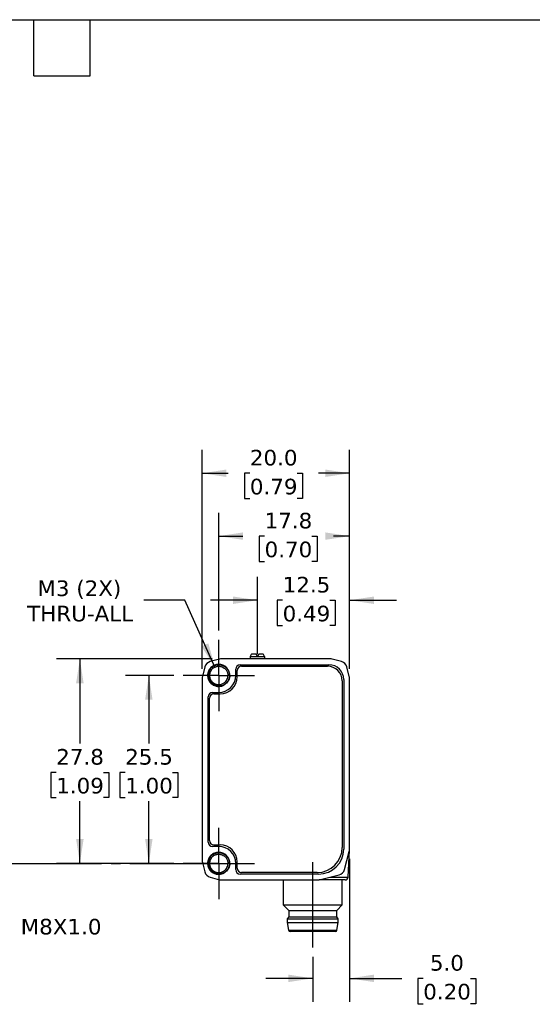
# Model space of a CAD drawing. Header units: millimetres. Extents: x 6 to 273, y 6 to 210.
# Tile 3 of 4: x 134 to 204, y 76 to 210. Entities that reach past the tile are written whole.
import ezdxf

# ---------------------------------------------------------------- set-up
doc = ezdxf.new("R2010")
doc.units = ezdxf.units.MM
doc.linetypes.add('SLD-Center', pattern=[19.05, 15.24, -1.27, 1.27, -1.27])
doc.linetypes.add('SLD-Solid', pattern=[0])
doc.layers.add('CENTER', color=40, linetype='SLD-Center')
doc.layers.add('DIMENSIONS', color=140, linetype='SLD-Solid', lineweight=25)
doc.layers.add('TEXT', color=140, linetype='SLD-Solid', lineweight=25)
doc.styles.add('SLDTEXTSTYLE1', font='VERDANA.TTF')
doc.dimstyles.new('SLDDIMSTYLE0', dxfattribs={"dimtxt": 2.158008, "dimasz": 3.302, "dimexe": 0, "dimexo": 0.0625, "dimgap": 0.539502, "dimtad": 0, "dimtih": 1, "dimtoh": 1, "dimrnd": 1e-09, "dimzin": 12, "dimdsep": 46, "dimtxsty": 'SLDTEXTSTYLE1', "dimsah": 1, "dimcen": 0.09, "dimadec": 0, "dimazin": 3, "dimtfac": 1, "dimtmove": 0, "dimatfit": 0, "dimfxl": 0, "dimfrac": 2, "dimtolj": 1, "dimtzin": 12, "dimarcsym": 0})
doc.dimstyles.new('SLDDIMSTYLE1', dxfattribs={"dimtxt": 2.158008, "dimasz": 3.302, "dimexe": 0, "dimexo": 0.0625, "dimgap": 0.539502, "dimtad": 0, "dimtih": 1, "dimtoh": 1, "dimrnd": 1e-09, "dimzin": 4, "dimdsep": 46, "dimtxsty": 'SLDTEXTSTYLE1', "dimsah": 1, "dimcen": 0.09, "dimadec": 0, "dimazin": 1, "dimtfac": 1, "dimtmove": 0, "dimatfit": 0, "dimfxl": 0, "dimfrac": 2, "dimtolj": 1, "dimtzin": 12, "dimarcsym": 0})
doc.dimstyles.new('SLDDIMSTYLE2', dxfattribs={"dimtxt": 2.158008, "dimasz": 3.302, "dimexe": 0, "dimexo": 0.0625, "dimgap": 0.539502, "dimtad": 0, "dimtih": 1, "dimtoh": 1, "dimrnd": 1e-09, "dimzin": 12, "dimdsep": 46, "dimtxsty": 'SLDTEXTSTYLE1', "dimsah": 1, "dimcen": 0.09, "dimadec": 0, "dimazin": 3, "dimtfac": 1, "dimtofl": 0, "dimtmove": 0, "dimatfit": 3, "dimfxl": 0, "dimfrac": 2, "dimtolj": 1, "dimtzin": 12, "dimarcsym": 0})
doc.dimstyles.new('SLDDIMSTYLE3', dxfattribs={"dimtxt": 2.158008, "dimasz": 3.302, "dimexe": 0, "dimexo": 0.0625, "dimgap": 0.539502, "dimtad": 0, "dimtih": 1, "dimtoh": 1, "dimrnd": 1e-09, "dimzin": 4, "dimdsep": 46, "dimtxsty": 'SLDTEXTSTYLE1', "dimsah": 1, "dimcen": 0.09, "dimadec": 0, "dimazin": 1, "dimtfac": 1, "dimtofl": 0, "dimtmove": 0, "dimatfit": 3, "dimfxl": 0, "dimfrac": 2, "dimtolj": 1, "dimtzin": 12, "dimarcsym": 0})
doc.dimstyles.new('SLDDIMSTYLE4', dxfattribs={"dimtxt": 2.158008, "dimasz": 3.302, "dimexe": 0, "dimexo": 0.0625, "dimgap": 0.539502, "dimtad": 0, "dimtih": 1, "dimtoh": 1, "dimrnd": 1e-09, "dimzin": 12, "dimdsep": 46, "dimtxsty": 'SLDTEXTSTYLE1', "dimsah": 1, "dimcen": 0, "dimadec": 0, "dimazin": 3, "dimtfac": 1, "dimtofl": 0, "dimtmove": 0, "dimatfit": 3, "dimfxl": 0, "dimfrac": 2, "dimtolj": 1, "dimtzin": 12, "dimarcsym": 0})

# ---------------------------------------------------------------- blocks, each defined once
blk = doc.blocks.new('_D')
at = {"layer": 'DIMENSIONS'}
for p, q in [((166.22, 124.76), (166.22, 133.96)), ((178.72, 121.47), (178.72, 133.96)), ((166.22, 130.79), (159.87, 130.79)), ((169.64, 130.79), (168.91, 130.79)), ((168.91, 130.79), (168.91, 127.36)), ((176.05, 130.79), (176.78, 130.79)), ((176.78, 130.79), (176.78, 127.36)), ((178.72, 130.79), (185.07, 130.79)), ((168.91, 127.36), (169.64, 127.36)), ((176.78, 127.36), (176.05, 127.36))]:
    blk.add_line(p, q, dxfattribs=at)
for points in [[(166.22, 130.79), (162.92, 131.29), (162.92, 130.28)], [(178.72, 130.79), (182.02, 130.28), (182.02, 131.29)]]:
    blk.add_solid(points, dxfattribs=at)
at = {"layer": 'DIMENSIONS', "char_height": 2.117, "attachment_point": 1, "style": 'SLDTEXTSTYLE1'}
for s, insert in [('12.5', (169.64, 133.96)), ('0.49', (169.64, 130.04))]:
    blk.add_mtext(s, dxfattribs=dict(at, insert=insert))
blk = doc.blocks.new('_D_1')
at = {"layer": 'DIMENSIONS'}
for p, q in [((178.72, 95.69), (178.72, 76.31)), ((173.72, 82.39), (173.72, 76.31)), ((173.72, 79.48), (167.37, 79.48)), ((178.72, 79.48), (185.79, 79.48)), ((188.71, 79.48), (187.99, 79.48)), ((187.99, 79.48), (187.99, 76.05)), ((195.12, 79.48), (195.85, 79.48)), ((195.85, 79.48), (195.85, 76.05)), ((187.99, 76.05), (188.71, 76.05)), ((195.85, 76.05), (195.12, 76.05))]:
    blk.add_line(p, q, dxfattribs=at)
for points in [[(173.72, 79.48), (170.42, 79.99), (170.42, 78.98)], [(178.72, 79.48), (182.02, 78.98), (182.02, 79.99)]]:
    blk.add_solid(points, dxfattribs=at)
at = {"layer": 'DIMENSIONS', "char_height": 2.117, "attachment_point": 1, "style": 'SLDTEXTSTYLE1'}
for s, insert in [('5.0', (189.61, 82.65)), ('0.20', (188.71, 78.74))]:
    blk.add_mtext(s, dxfattribs=dict(at, insert=insert))
blk = doc.blocks.new('_D_2')
at = {"layer": 'DIMENSIONS'}
for p, q in [((160.97, 126.69), (160.97, 142.66)), ((178.72, 121.47), (178.72, 142.66)), ((160.97, 139.48), (164.26, 139.48)), ((167.19, 139.48), (166.46, 139.48)), ((166.46, 139.48), (166.46, 136.05)), ((173.6, 139.48), (174.32, 139.48)), ((174.32, 139.48), (174.32, 136.05)), ((178.72, 139.48), (176.52, 139.48)), ((166.46, 136.05), (167.19, 136.05)), ((174.32, 136.05), (173.6, 136.05))]:
    blk.add_line(p, q, dxfattribs=at)
for points in [[(160.97, 139.48), (164.27, 138.98), (164.27, 139.99)], [(178.72, 139.48), (175.42, 139.99), (175.42, 138.98)]]:
    blk.add_solid(points, dxfattribs=at)
at = {"layer": 'DIMENSIONS', "char_height": 2.117, "attachment_point": 1, "style": 'SLDTEXTSTYLE1'}
for s, insert in [('17.8', (167.19, 142.65)), ('0.70', (167.19, 138.74))]:
    blk.add_mtext(s, dxfattribs=dict(at, insert=insert))
blk = doc.blocks.new('_D_3')
at = {"layer": 'DIMENSIONS'}
for p, q in [((158.72, 121.47), (158.72, 151.19)), ((178.72, 121.47), (178.72, 151.19)), ((158.72, 148.01), (162.26, 148.01)), ((165.19, 148.01), (164.46, 148.01)), ((164.46, 148.01), (164.46, 144.58)), ((171.6, 148.01), (172.32, 148.01)), ((172.32, 148.01), (172.32, 144.58)), ((178.72, 148.01), (174.52, 148.01)), ((164.46, 144.58), (165.19, 144.58)), ((172.32, 144.58), (171.6, 144.58))]:
    blk.add_line(p, q, dxfattribs=at)
for points in [[(158.72, 148.01), (162.02, 147.51), (162.02, 148.52)], [(178.72, 148.01), (175.42, 148.52), (175.42, 147.51)]]:
    blk.add_solid(points, dxfattribs=at)
at = {"layer": 'DIMENSIONS', "char_height": 2.117, "attachment_point": 1, "style": 'SLDTEXTSTYLE1'}
for s, insert in [('20.0', (165.19, 151.19)), ('0.79', (165.19, 147.27))]:
    blk.add_mtext(s, dxfattribs=dict(at, insert=insert))
blk = doc.blocks.new('_D_4')
at = {"layer": 'DIMENSIONS'}
for p, q in [((154.86, 120.58), (148.31, 120.58)), ((151.49, 120.58), (151.49, 111.34)), ((148.28, 107.43), (147.56, 107.43)), ((147.56, 107.43), (147.56, 104)), ((154.69, 107.43), (155.42, 107.43)), ((155.42, 107.43), (155.42, 104)), ((147.56, 104), (148.28, 104)), ((151.49, 95.08), (151.49, 103.52)), ((155.42, 104), (154.69, 104)), ((154.86, 95.08), (148.31, 95.08))]:
    blk.add_line(p, q, dxfattribs=at)
for points in [[(151.49, 120.58), (150.98, 117.28), (151.99, 117.28)], [(151.49, 95.08), (151.99, 98.39), (150.98, 98.39)]]:
    blk.add_solid(points, dxfattribs=at)
at = {"layer": 'DIMENSIONS', "char_height": 2.117, "attachment_point": 1, "style": 'SLDTEXTSTYLE1'}
for s, insert in [('25.5', (148.28, 110.6)), ('1.00', (148.28, 106.69))]:
    blk.add_mtext(s, dxfattribs=dict(at, insert=insert))
blk = doc.blocks.new('_D_5')
at = {"layer": 'DIMENSIONS'}
for p, q in [((160.08, 122.83), (138.96, 122.83)), ((142.13, 122.83), (142.13, 111.34)), ((138.92, 107.43), (138.2, 107.43)), ((138.2, 107.43), (138.2, 104)), ((145.34, 107.43), (146.06, 107.43)), ((146.06, 107.43), (146.06, 104)), ((138.2, 104), (138.92, 104)), ((142.13, 95.08), (142.13, 103.52)), ((146.06, 104), (145.34, 104)), ((154.86, 95.08), (138.96, 95.08))]:
    blk.add_line(p, q, dxfattribs=at)
for points in [[(142.13, 122.83), (141.62, 119.53), (142.64, 119.53)], [(142.13, 95.08), (142.64, 98.39), (141.62, 98.39)]]:
    blk.add_solid(points, dxfattribs=at)
at = {"layer": 'DIMENSIONS', "char_height": 2.117, "attachment_point": 1, "style": 'SLDTEXTSTYLE1'}
for s, insert in [('27.8', (138.92, 110.6)), ('1.09', (138.92, 106.69))]:
    blk.add_mtext(s, dxfattribs=dict(at, insert=insert))
blk = doc.blocks.new('_D_6')
at = {"layer": 'DIMENSIONS'}
for p, q in [((156.37, 130.79), (150.81, 130.79)), ((160.45, 121.72), (156.37, 130.79))]:
    blk.add_line(p, q, dxfattribs=at)
blk.add_solid([(160.45, 121.72), (159.56, 124.94), (158.63, 124.52)], dxfattribs=at)
at = {"layer": 'DIMENSIONS', "char_height": 2.117, "attachment_point": 1, "style": 'SLDTEXTSTYLE1'}
for s, insert in [('M3 (2X)', (136.37, 133.47)), ('THRU-ALL', (134.98, 130.04))]:
    blk.add_mtext(s, dxfattribs=dict(at, insert=insert))
blk = doc.blocks.new('SW_CENTERMARKSYMBOL_0')
at = {"layer": 'CENTER', "color": 0}
for p, q in [((0, 2.54), (0, 4.84)), ((0, 0), (0, 2.54)), ((-2.54, 0), (-4.84, 0)), ((0, 0), (-2.54, 0)), ((0, 0), (0, -2.54)), ((0, 0), (2.54, 0)), ((2.54, 0), (4.84, 0)), ((0, -2.54), (0, -4.84))]:
    blk.add_line(p, q, dxfattribs=at)
blk = doc.blocks.new('SW_CENTERMARKSYMBOL_1')
at = {"layer": 'CENTER', "color": 0}
for p, q in [((0, 2.54), (0, 4.84)), ((0, 0), (0, 2.54)), ((-2.54, 0), (-4.84, 0)), ((0, 0), (-2.54, 0)), ((0, 0), (0, -2.54)), ((0, 0), (2.54, 0)), ((2.54, 0), (4.84, 0)), ((0, -2.54), (0, -4.84))]:
    blk.add_line(p, q, dxfattribs=at)

msp = doc.modelspace()

# ---------------------------------------------------------------- linework, layer by layer
for p, q in [((165.241, 123.153), (165.218, 123.108)), ((165.218, 123.108), (165.218, 122.833)), ((167.218, 123.108), (165.218, 123.108)), ((166.028, 123.483), (165.431, 123.483)), ((166.218, 123.153), (166.028, 123.483)), ((166.408, 123.483), (166.218, 123.153)), ((167.005, 123.483), (166.408, 123.483)), ((167.218, 123.108), (167.195, 123.153)), ((167.218, 122.833), (167.218, 123.108)), ((159.091, 121.748), (158.751, 120.458)), ((161.093, 122.8), (159.803, 122.46)), ((176.088, 122.833), (161.348, 122.833)), ((163.868, 122.033), (175.918, 122.033)), ((164.068, 121.833), (175.718, 121.833)), ((177.633, 122.46), (176.343, 122.8)), ((178.685, 120.458), (178.345, 121.748)), ((159.468, 120.583), (159.646, 120.583)), ((162.442, 120.583), (162.21, 120.583)), ((163.268, 120.583), (163.268, 121.433)), ((163.468, 120.383), (163.468, 121.233)), ((158.718, 120.203), (158.718, 95.463)), ((177.718, 119.833), (177.718, 97.233)), ((177.918, 120.033), (177.918, 97.033)), ((178.718, 96.963), (178.718, 120.203)), ((159.518, 97.983), (159.518, 117.683)), ((160.118, 118.283), (160.968, 118.283)), ((160.318, 118.083), (161.168, 118.083)), ((159.718, 98.183), (159.718, 117.483)), ((160.318, 97.583), (161.168, 97.583)), ((160.968, 97.383), (160.118, 97.383)), ((178.024, 94.235), (178.684, 96.705)), ((178.537, 93.214), (178.713, 96.867)), ((158.751, 95.208), (159.091, 93.918)), ((159.468, 95.083), (159.646, 95.083)), ((162.442, 95.083), (162.21, 95.083)), ((163.268, 94.233), (163.268, 95.083)), ((163.468, 94.433), (163.468, 95.283)), ((174.518, 93.633), (163.868, 93.633)), ((174.318, 93.833), (164.068, 93.833)), ((174.588, 92.833), (177.304, 93.524)), ((159.803, 93.206), (161.093, 92.866)), ((161.348, 92.833), (174.588, 92.833)), ((169.718, 92.833), (169.718, 89.447)), ((176.085, 93.214), (178.537, 93.214)), ((177.718, 89.447), (177.718, 92.833)), ((169.718, 89.447), (170.468, 88.697)), ((169.718, 89.447), (177.718, 89.447)), ((170.468, 88.697), (170.468, 87.833)), ((170.468, 88.697), (176.968, 88.697)), ((176.968, 88.697), (177.718, 89.447)), ((176.968, 87.833), (176.968, 88.697)), ((170.468, 87.833), (170.268, 87.583)), ((170.268, 87.583), (170.268, 87.083)), ((170.268, 87.583), (177.168, 87.583)), ((170.268, 87.083), (170.44, 86.002)), ((170.268, 87.083), (177.168, 87.083)), ((170.468, 87.833), (176.968, 87.833)), ((177.168, 87.583), (176.968, 87.833)), ((176.995, 86.002), (177.168, 87.083)), ((177.168, 87.083), (177.168, 87.583)), ((170.44, 86.002), (176.995, 86.002))]:
    msp.add_line(p, q)
for centre, radius, start, end in [((160.058, 121.493), 1, 104.76542, 165.23458), ((161.348, 121.833), 1, 90, 104.76542), ((163.868, 121.433), 0.6, 90, 180), ((164.068, 121.233), 0.6, 90, 180), ((175.718, 119.833), 2, 0, 90), ((175.918, 120.033), 2, 0, 90), ((176.088, 121.833), 1, 75.23458, 90), ((177.378, 121.493), 1, 14.76542, 75.23458), ((159.718, 120.203), 1, 165.23458, 180), ((160.968, 120.583), 2.3, 270, 0), ((161.168, 120.383), 2.3, 270, 0), ((177.718, 120.203), 1, 0, 14.76542), ((160.118, 117.683), 0.6, 90, 180), ((160.318, 117.483), 0.6, 90, 180), ((160.118, 97.983), 0.6, 180, 270), ((160.318, 98.183), 0.6, 180, 270), ((161.168, 95.283), 2.3, 0, 90), ((160.968, 95.083), 2.3, 0, 90), ((174.318, 97.233), 3.4, 270, 0), ((174.518, 97.033), 3.4, 270, 0), ((177.718, 96.963), 1, 345.03971, 0), ((159.718, 95.463), 1, 180, 194.76542), ((160.058, 94.173), 1, 194.76542, 255.23458), ((163.868, 94.233), 0.6, 180, 270), ((164.068, 94.433), 0.6, 180, 270), ((177.058, 94.493), 1, 284.2689, 345.03971), ((161.348, 93.833), 1, 255.23458, 270), ((178.138, 93.233), 0.4, 270, 357.2443), ((170.638, 86.033), 0.2, 189.06218, 270), ((176.798, 86.033), 0.2, 270, 350.93782)]:
    msp.add_arc(centre, radius, start, end)
for start_param, end_param in [(0.3927394, 0.4949341), (5.7882512, 5.8904459)]:
    msp.add_ellipse((166.218, 116.533), major_axis=(0, 7.523), ratio=0.2734697, start_param=start_param, end_param=end_param)
for points, knots in [([(162.455, 120.583), (162.456, 120.778), (162.417, 120.972), (162.269, 121.333), (162.159, 121.499), (161.884, 121.775), (161.719, 121.886), (161.359, 122.037), (161.163, 122.076), (160.772, 122.077), (160.577, 122.039), (160.215, 121.89), (160.048, 121.78), (159.771, 121.503), (159.659, 121.337), (159.508, 120.975), (159.468, 120.779), (159.468, 120.583)], [0, 0, 0, 0, 0.125, 0.125, 0.25, 0.25, 0.375, 0.375, 0.5, 0.5, 0.625, 0.625, 0.75, 0.75, 0.875, 0.875, 1, 1, 1, 1]), ([(162.459, 120.584), (162.452, 120.54), (162.436, 120.445), (162.411, 120.317), (162.377, 120.173), (162.315, 119.992), (162.196, 119.768), (161.975, 119.495), (161.584, 119.212), (161.011, 119.074), (160.407, 119.189), (159.918, 119.508), (159.588, 119.989), (159.452, 120.621), (159.627, 121.325), (160.174, 121.894), (160.932, 122.115), (161.699, 121.93), (162.273, 121.389), (162.427, 120.872), (162.433, 120.587), (162.432, 120.511), (162.422, 120.384), (162.389, 120.209), (162.316, 119.992), (162.183, 119.746), (161.968, 119.493), (161.656, 119.269), (161.247, 119.12), (160.758, 119.103), (160.243, 119.269), (159.784, 119.649), (159.494, 120.23), (159.485, 120.934), (159.83, 121.61), (160.513, 122.056), (161.384, 122.078), (162.17, 121.582), (162.513, 120.731), (162.34, 119.901), (161.831, 119.324), (161.145, 119.073), (160.456, 119.157), (159.904, 119.511), (159.568, 120.031), (159.468, 120.605), (159.579, 121.139), (159.85, 121.571), (160.218, 121.868), (160.625, 122.028), (161.025, 122.064), (161.386, 122.001), (161.691, 121.87), (161.931, 121.698), (162.111, 121.51), (162.238, 121.323), (162.322, 121.152), (162.373, 121.004), (162.402, 120.887), (162.417, 120.801), (162.424, 120.75), (162.447, 120.511), (162.39, 120.066), (162.042, 119.523), (161.523, 119.183), (160.938, 119.081), (160.383, 119.203), (159.931, 119.504), (159.628, 119.923), (159.489, 120.395), (159.506, 120.862), (159.655, 121.277), (159.901, 121.613), (160.208, 121.855), (160.545, 122), (160.881, 122.058), (161.197, 122.04), (161.48, 121.965), (161.72, 121.849), (161.917, 121.707), (162.072, 121.553), (162.189, 121.399), (162.274, 121.253), (162.333, 121.121), (162.372, 121.007), (162.396, 120.914), (162.41, 120.844), (162.417, 120.797), (162.42, 120.774), (162.421, 120.767)], [0, 0, 0, 0, 0.0037047, 0.0080053, 0.0107603, 0.0158759, 0.0237295, 0.0315819, 0.0446394, 0.0628293, 0.0784613, 0.0940934, 0.1097254, 0.1253574, 0.1460962, 0.1668352, 0.1875741, 0.2083129, 0.2290518, 0.2497908, 0.2504885, 0.2525805, 0.2560656, 0.2609432, 0.2672127, 0.2748701, 0.2839157, 0.294344, 0.3061543, 0.3193427, 0.3339042, 0.3498346, 0.3671295, 0.3857838, 0.4057917, 0.4271473, 0.4498442, 0.4738754, 0.4992344, 0.520394, 0.540634, 0.5599515, 0.578344, 0.5958091, 0.6123442, 0.6279468, 0.6426148, 0.6563455, 0.6691369, 0.6809882, 0.6918988, 0.7018645, 0.7108858, 0.7189609, 0.7260887, 0.7322678, 0.7374986, 0.7417788, 0.7451084, 0.7474872, 0.7489149, 0.7493911, 0.7672576, 0.7844712, 0.8010308, 0.8169353, 0.8321835, 0.8467744, 0.8607074, 0.873982, 0.8865968, 0.8985495, 0.90984, 0.9204693, 0.9304344, 0.9397355, 0.9483726, 0.9563435, 0.9636495, 0.9702888, 0.976261, 0.981567, 0.9862048, 0.9901745, 0.9934766, 0.9961105, 0.9980758, 0.9993723, 1, 1, 1, 1]), ([(159.646, 120.583), (159.658, 120.818), (159.734, 121.045), (159.986, 121.426), (160.162, 121.58), (160.362, 121.677)], [0, 0, 0, 0, 0.5, 0.5, 1, 1, 1, 1]), ([(160.243, 121.597), (160.188, 121.556), (160.068, 121.465), (159.922, 121.281), (159.806, 121.065), (159.732, 120.828), (159.723, 120.665), (159.718, 120.583)], [0, 0, 0, 0, 0.1735014, 0.3801261, 0.5867507, 0.7933754, 1, 1, 1, 1]), ([(160.362, 121.677), (160.396, 121.694), (160.462, 121.728), (160.564, 121.768), (160.667, 121.798), (160.769, 121.818), (160.869, 121.83), (161.092, 121.839), (161.392, 121.782), (161.678, 121.622), (161.852, 121.473), (161.973, 121.335), (162.075, 121.174), (162.154, 120.993), (162.208, 120.794), (162.214, 120.654), (162.218, 120.583)], [0, 0, 0, 0, 0.0435236, 0.0859015, 0.1271336, 0.1672198, 0.20616, 0.2439543, 0.4253037, 0.5505687, 0.6193154, 0.6893784, 0.7624781, 0.8386149, 0.9177889, 1, 1, 1, 1]), ([(159.468, 120.583), (159.469, 120.319), (159.541, 120.055), (159.809, 119.599), (160.004, 119.409), (160.464, 119.151), (160.729, 119.085), (161.255, 119.095), (161.517, 119.171), (161.741, 119.308)], [0, 0, 0, 0, 0.25, 0.25, 0.5, 0.5, 0.75, 0.75, 1, 1, 1, 1]), ([(161.728, 119.33), (161.5, 119.207), (161.243, 119.146), (160.739, 119.162), (160.492, 119.238), (160.076, 119.5), (159.906, 119.685), (159.685, 120.111), (159.634, 120.35), (159.646, 120.583)], [0, 0, 0, 0, 0.25, 0.25, 0.5, 0.5, 0.75, 0.75, 1, 1, 1, 1]), ([(159.718, 120.583), (159.719, 120.544), (159.721, 120.468), (159.737, 120.355), (159.762, 120.247), (159.796, 120.144), (159.837, 120.047), (159.885, 119.957), (159.938, 119.873), (159.996, 119.795), (160.058, 119.725), (160.123, 119.661), (160.19, 119.603), (160.258, 119.553), (160.328, 119.508), (160.398, 119.47), (160.467, 119.437), (160.536, 119.409), (160.604, 119.387), (160.67, 119.368), (160.734, 119.355), (160.796, 119.344), (160.856, 119.338), (160.913, 119.334), (161.077, 119.33), (161.358, 119.374), (161.77, 119.581), (162.06, 119.919), (162.178, 120.246), (162.215, 120.44), (162.222, 120.538), (162.225, 120.584)], [0, 0, 0, 0, 0.0296876, 0.0586604, 0.0869145, 0.1144465, 0.1412577, 0.1673526, 0.192731, 0.2173897, 0.2413267, 0.2645426, 0.2870406, 0.3088216, 0.329884, 0.350226, 0.3698466, 0.3887462, 0.4069269, 0.4243894, 0.4411334, 0.4571581, 0.4724626, 0.4870464, 0.5009094, 0.5982791, 0.7004812, 0.8493971, 0.924404, 0.9649137, 1, 1, 1, 1]), ([(162.458, 120.583), (162.46, 120.567), (162.462, 120.535), (162.463, 120.47), (162.454, 120.359), (162.424, 120.215), (162.363, 120.034), (162.274, 119.852), (162.147, 119.672), (162.008, 119.527), (161.869, 119.414), (161.773, 119.357), (161.728, 119.33)], [0, 0, 0, 0, 0.0326899, 0.0638605, 0.1272338, 0.2529295, 0.3507965, 0.5033757, 0.6488318, 0.7800126, 0.8970389, 1, 1, 1, 1]), ([(162.455, 95.083), (162.456, 95.278), (162.417, 95.472), (162.269, 95.833), (162.159, 95.999), (161.884, 96.275), (161.719, 96.386), (161.359, 96.537), (161.163, 96.576), (160.772, 96.577), (160.577, 96.539), (160.215, 96.39), (160.048, 96.28), (159.771, 96.003), (159.659, 95.837), (159.508, 95.475), (159.468, 95.279), (159.468, 95.083)], [0, 0, 0, 0, 0.125, 0.125, 0.25, 0.25, 0.375, 0.375, 0.5, 0.5, 0.625, 0.625, 0.75, 0.75, 0.875, 0.875, 1, 1, 1, 1]), ([(162.459, 95.084), (162.452, 95.04), (162.436, 94.945), (162.411, 94.817), (162.377, 94.673), (162.315, 94.492), (162.196, 94.268), (161.975, 93.995), (161.584, 93.712), (161.011, 93.574), (160.407, 93.689), (159.918, 94.008), (159.588, 94.489), (159.452, 95.121), (159.627, 95.825), (160.174, 96.394), (160.932, 96.615), (161.699, 96.43), (162.273, 95.889), (162.427, 95.372), (162.433, 95.087), (162.432, 95.011), (162.422, 94.884), (162.389, 94.709), (162.316, 94.492), (162.183, 94.246), (161.968, 93.993), (161.656, 93.769), (161.247, 93.62), (160.758, 93.603), (160.243, 93.769), (159.784, 94.149), (159.494, 94.73), (159.485, 95.434), (159.83, 96.11), (160.513, 96.556), (161.384, 96.578), (162.17, 96.082), (162.513, 95.231), (162.34, 94.401), (161.831, 93.824), (161.145, 93.573), (160.456, 93.657), (159.904, 94.011), (159.568, 94.531), (159.468, 95.105), (159.579, 95.639), (159.85, 96.071), (160.218, 96.368), (160.625, 96.528), (161.025, 96.564), (161.386, 96.501), (161.691, 96.37), (161.931, 96.198), (162.111, 96.01), (162.238, 95.823), (162.322, 95.652), (162.373, 95.504), (162.402, 95.387), (162.417, 95.301), (162.424, 95.25), (162.447, 95.011), (162.39, 94.566), (162.042, 94.023), (161.523, 93.683), (160.938, 93.581), (160.383, 93.703), (159.931, 94.004), (159.628, 94.423), (159.489, 94.895), (159.506, 95.362), (159.655, 95.777), (159.901, 96.113), (160.208, 96.355), (160.545, 96.5), (160.881, 96.558), (161.197, 96.54), (161.48, 96.465), (161.72, 96.349), (161.917, 96.207), (162.072, 96.053), (162.189, 95.899), (162.274, 95.753), (162.333, 95.621), (162.372, 95.507), (162.396, 95.414), (162.41, 95.344), (162.417, 95.297), (162.42, 95.274), (162.421, 95.267)], [0, 0, 0, 0, 0.0037047, 0.0080053, 0.0107603, 0.0158759, 0.0237295, 0.0315819, 0.0446394, 0.0628293, 0.0784613, 0.0940934, 0.1097254, 0.1253574, 0.1460962, 0.1668352, 0.1875741, 0.2083129, 0.2290518, 0.2497908, 0.2504885, 0.2525805, 0.2560656, 0.2609432, 0.2672127, 0.2748701, 0.2839157, 0.294344, 0.3061543, 0.3193427, 0.3339042, 0.3498346, 0.3671295, 0.3857838, 0.4057917, 0.4271473, 0.4498442, 0.4738754, 0.4992344, 0.520394, 0.540634, 0.5599515, 0.578344, 0.5958091, 0.6123442, 0.6279468, 0.6426148, 0.6563455, 0.6691369, 0.6809882, 0.6918988, 0.7018645, 0.7108858, 0.7189609, 0.7260887, 0.7322678, 0.7374986, 0.7417788, 0.7451084, 0.7474872, 0.7489149, 0.7493911, 0.7672576, 0.7844712, 0.8010308, 0.8169353, 0.8321835, 0.8467744, 0.8607074, 0.873982, 0.8865968, 0.8985495, 0.90984, 0.9204693, 0.9304344, 0.9397355, 0.9483726, 0.9563435, 0.9636495, 0.9702888, 0.976261, 0.981567, 0.9862048, 0.9901745, 0.9934766, 0.9961105, 0.9980758, 0.9993723, 1, 1, 1, 1]), ([(160.362, 96.177), (160.396, 96.194), (160.462, 96.228), (160.564, 96.268), (160.667, 96.298), (160.769, 96.318), (160.869, 96.33), (161.092, 96.339), (161.392, 96.282), (161.678, 96.122), (161.852, 95.973), (161.973, 95.835), (162.075, 95.674), (162.154, 95.493), (162.208, 95.294), (162.214, 95.154), (162.218, 95.083)], [0, 0, 0, 0, 0.0435236, 0.0859015, 0.1271336, 0.1672198, 0.20616, 0.2439543, 0.4253037, 0.5505687, 0.6193154, 0.6893784, 0.7624781, 0.8386149, 0.9177889, 1, 1, 1, 1]), ([(159.468, 95.083), (159.469, 94.819), (159.541, 94.555), (159.809, 94.099), (160.004, 93.909), (160.464, 93.651), (160.729, 93.585), (161.255, 93.595), (161.517, 93.671), (161.741, 93.808)], [0, 0, 0, 0, 0.25, 0.25, 0.5, 0.5, 0.75, 0.75, 1, 1, 1, 1]), ([(161.728, 93.83), (161.5, 93.707), (161.243, 93.646), (160.739, 93.662), (160.492, 93.738), (160.076, 94), (159.906, 94.185), (159.685, 94.611), (159.634, 94.85), (159.646, 95.083)], [0, 0, 0, 0, 0.25, 0.25, 0.5, 0.5, 0.75, 0.75, 1, 1, 1, 1]), ([(159.646, 95.083), (159.658, 95.318), (159.734, 95.545), (159.986, 95.926), (160.162, 96.08), (160.362, 96.177)], [0, 0, 0, 0, 0.5, 0.5, 1, 1, 1, 1]), ([(160.243, 96.097), (160.188, 96.056), (160.068, 95.965), (159.922, 95.781), (159.806, 95.565), (159.732, 95.328), (159.723, 95.165), (159.718, 95.083)], [0, 0, 0, 0, 0.1735014, 0.3801261, 0.5867507, 0.7933754, 1, 1, 1, 1]), ([(159.718, 95.083), (159.719, 95.044), (159.721, 94.968), (159.737, 94.855), (159.762, 94.747), (159.796, 94.644), (159.837, 94.547), (159.885, 94.457), (159.938, 94.373), (159.996, 94.295), (160.058, 94.225), (160.123, 94.161), (160.19, 94.103), (160.258, 94.053), (160.328, 94.008), (160.398, 93.97), (160.467, 93.937), (160.536, 93.909), (160.604, 93.887), (160.67, 93.868), (160.734, 93.855), (160.796, 93.844), (160.856, 93.838), (160.913, 93.834), (161.077, 93.83), (161.358, 93.874), (161.77, 94.081), (162.06, 94.419), (162.178, 94.746), (162.215, 94.94), (162.222, 95.038), (162.225, 95.084)], [0, 0, 0, 0, 0.0296876, 0.0586604, 0.0869145, 0.1144465, 0.1412577, 0.1673526, 0.192731, 0.2173897, 0.2413267, 0.2645426, 0.2870406, 0.3088216, 0.329884, 0.350226, 0.3698466, 0.3887462, 0.4069269, 0.4243894, 0.4411334, 0.4571581, 0.4724626, 0.4870464, 0.5009094, 0.5982791, 0.7004812, 0.8493971, 0.924404, 0.9649137, 1, 1, 1, 1]), ([(162.458, 95.083), (162.46, 95.067), (162.462, 95.035), (162.463, 94.97), (162.454, 94.859), (162.424, 94.715), (162.363, 94.534), (162.274, 94.352), (162.147, 94.172), (162.008, 94.027), (161.869, 93.914), (161.773, 93.857), (161.728, 93.83)], [0, 0, 0, 0, 0.0326899, 0.0638605, 0.1272338, 0.2529295, 0.3507965, 0.5033757, 0.6488318, 0.7800126, 0.8970389, 1, 1, 1, 1]), ([(178.138, 92.833), (178.138, 92.833), (177.784, 92.833), (176.49, 92.833), (175.589, 92.833), (174.588, 92.833)], [0, 0, 0, 0, 0.5, 0.5, 1, 1, 1, 1]), ([(176.798, 85.833), (176.798, 85.833), (175.418, 85.833), (172.018, 85.833), (170.638, 85.833), (170.638, 85.833)], [0, 0, 0, 0, 0.5, 0.5, 1, 1, 1, 1])]:
    msp.add_open_spline(points, degree=3, knots=knots)
at = {"layer": 'CENTER'}
for p, q in [((110.794, 95.083), (160.968, 95.083)), ((173.718, 83.655), (173.718, 95.24))]:
    msp.add_line(p, q, dxfattribs=at)
at = {"layer": 'DIMENSIONS'}
msp.add_line((166.218, 123.491), (166.218, 125.706), dxfattribs=at)
at = {"layer": 'TEXT'}
for p, q in [((6.35, 209.55), (273.05, 209.55)), ((135.89, 201.93), (135.89, 209.55)), ((143.51, 201.93), (143.51, 209.55)), ((135.89, 201.93), (143.51, 201.93))]:
    msp.add_line(p, q, dxfattribs=at)

# ---------------------------------------------------------------- block references
at = {"layer": 'CENTER'}
for name, p in [('SW_CENTERMARKSYMBOL_0', (160.968, 120.583)), ('SW_CENTERMARKSYMBOL_1', (160.968, 95.083))]:
    msp.add_blockref(name, p, dxfattribs=at)

# ---------------------------------------------------------------- texts
at = {"layer": 'TEXT', "insert": (134.105, 87.558), "char_height": 2.1167, "attachment_point": 1, "style": 'SLDTEXTSTYLE1'}
msp.add_mtext('M8X1.0', dxfattribs=at)

# ---------------------------------------------------------------- dimensions: what is measured, and where the dimension line sits
at = {"layer": 'DIMENSIONS'}
for base, p1, p2, dimstyle, picture, middle in [((158.718, 148.015), (178.718, 120.203), (158.718, 120.203), 'SLDDIMSTYLE3', '_D_3', (168.392, 148.015)), ((160.968, 139.483), (178.718, 120.203), (160.968, 125.423), 'SLDDIMSTYLE2', '_D_2', (170.393, 139.483)), ((178.718, 130.786), (166.218, 123.491), (178.718, 120.203), 'SLDDIMSTYLE0', '_D', (172.845, 130.786)), ((178.718, 79.483), (173.718, 83.655), (178.718, 96.963), 'SLDDIMSTYLE1', '_D_1', (191.918, 79.483))]:
    dim = msp.add_linear_dim(base=base, p1=p1, p2=p2, dimstyle=dimstyle, dxfattribs=at)
    dim.commit()
    dim.dimension.update_dxf_attribs({"geometry": picture, "text_midpoint": middle, "dimtype": 160})
dim = msp.add_radius_dim(center=(160.968, 120.583), mpoint=(160.454, 121.723), text='M3 (2X)\\PTHRU-ALL', dimstyle='SLDDIMSTYLE4', dxfattribs=at)
dim.commit()
dim.dimension.update_dxf_attribs({"geometry": '_D_6', "text_midpoint": (142.101, 130.786), "dimtype": 164})
for base, p1, p2, picture, middle in [((142.131, 122.833), (156.128, 95.083), (161.348, 122.833), '_D_5', (142.131, 107.428)), ((151.487, 95.083), (156.128, 120.583), (156.128, 95.083), '_D_4', (151.487, 107.428))]:
    dim = msp.add_linear_dim(base=base, p1=p1, p2=p2, angle=90, dimstyle='SLDDIMSTYLE2', dxfattribs=at)
    dim.commit()
    dim.dimension.update_dxf_attribs({"geometry": picture, "text_midpoint": middle, "dimtype": 160})

doc.saveas('drawing.dxf')
